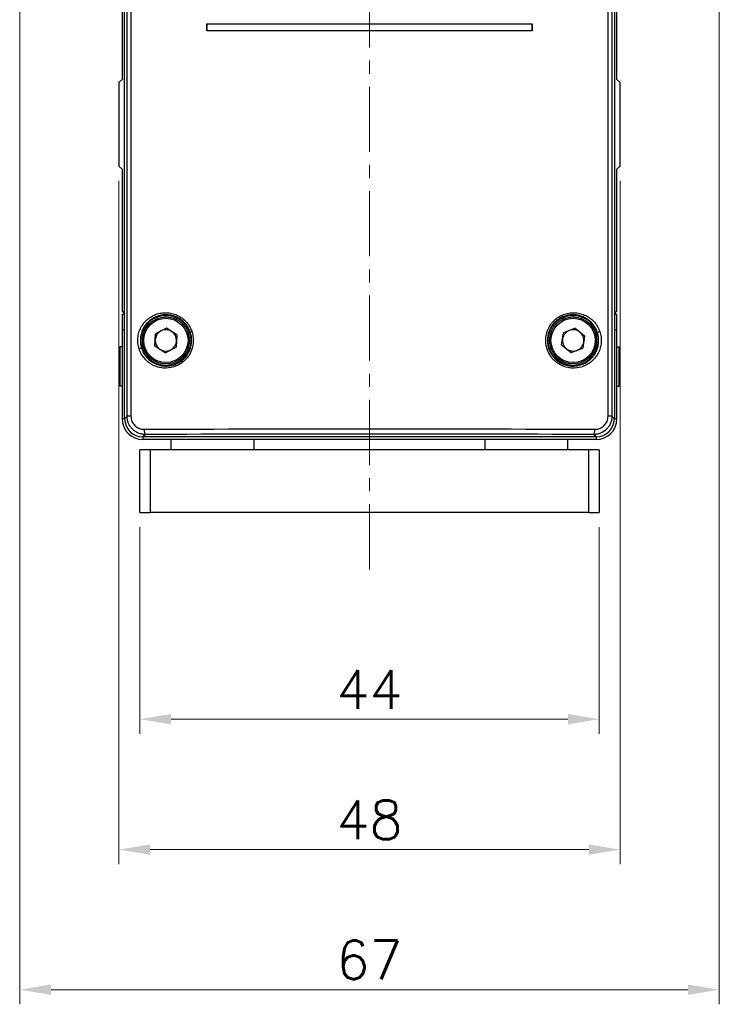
# Model space of a CAD drawing. Header units: inches. Extents: x 0 to 6721, y -3375 to 1330.
# Tile 47 of 196: x 4914 to 4981, y -3144 to -3049. Entities that reach past the tile are written whole.
import ezdxf

# ---------------------------------------------------------------- set-up
doc = ezdxf.new("R2010")
doc.units = ezdxf.units.IN
doc.header["$MEASUREMENT"] = 0
doc.linetypes.add('CENTER', pattern=[2, 1.25, -0.25, 0.25, -0.25])
for name, color, linetype, lineweight in [('AM_5', 3, 'Continuous', 15), ('AM_7', 4, 'CENTER', 15), ('可見 (ISO)', 7, 'Continuous', 25), ('窄部可見 (ISO)', 7, 'Continuous', 25)]:
    doc.layers.add(name, color=color, linetype=linetype, lineweight=lineweight)
doc.styles.add('尺寸標註', font='romans.shx', dxfattribs={"bigfont": 'CHINESET.SHX'})
doc.dimstyles.new('複本(3) CNS2-1$0', dxfattribs={"dimtxt": 3.7, "dimasz": 3, "dimexe": 1.4, "dimexo": 1.4, "dimgap": 1, "dimtad": 1, "dimtoh": 1, "dimdsep": 46, "dimtxsty": '尺寸標註', "dimcen": 0, "dimclrd": 2, "dimclre": 2, "dimclrt": 3, "dimadec": 0, "dimazin": 2, "dimtp": 0.1, "dimtm": 0.1, "dimtfac": 0.71, "dimtmove": 0, "dimatfit": 0, "dimfxl": 0, "dimlwd": 13, "dimlwe": 13, "dimarcsym": 0})

# ---------------------------------------------------------------- blocks, each defined once
blk = doc.blocks.new('*D460')
at = {"layer": 'AM_5', "color": 2, "lineweight": 13}
for p, q in [((4925.957, -3097.805), (4925.957, -3117.601)), ((4969.957, -3097.805), (4969.957, -3117.601)), ((4928.957, -3116.201), (4966.957, -3116.201))]:
    blk.add_line(p, q, dxfattribs=at)
at = {"layer": 'AM_5', "color": 2}
for points in [[(4928.957, -3115.701), (4928.957, -3116.701), (4925.957, -3116.201)], [(4966.957, -3115.701), (4966.957, -3116.701), (4969.957, -3116.201)]]:
    blk.add_solid(points, dxfattribs=at)
at = {"layer": 'Defpoints', "color": 0}
for p in [(4925.957, -3096.405), (4969.957, -3096.405), (4969.957, -3116.201)]:
    blk.add_point(p, dxfattribs=at)
at = {"layer": 'AM_5', "color": 3, "insert": (4947.957, -3113.351), "char_height": 3.7, "attachment_point": 5, "style": '尺寸標註'}
blk.add_mtext('44', dxfattribs=at)
blk = doc.blocks.new('*D461')
at = {"layer": 'AM_5', "color": 2, "lineweight": 13}
for p, q in [((4923.957, -3064.605), (4923.957, -3130.099)), ((4971.957, -3064.605), (4971.957, -3130.099)), ((4926.957, -3128.699), (4968.957, -3128.699))]:
    blk.add_line(p, q, dxfattribs=at)
at = {"layer": 'AM_5', "color": 2}
for points in [[(4926.957, -3128.199), (4926.957, -3129.199), (4923.957, -3128.699)], [(4968.957, -3128.199), (4968.957, -3129.199), (4971.957, -3128.699)]]:
    blk.add_solid(points, dxfattribs=at)
at = {"layer": 'Defpoints', "color": 0}
for p in [(4923.957, -3063.205), (4971.957, -3063.205), (4971.957, -3128.699)]:
    blk.add_point(p, dxfattribs=at)
at = {"layer": 'AM_5', "color": 3, "insert": (4947.957, -3125.849), "char_height": 3.7, "attachment_point": 5, "style": '尺寸標註'}
blk.add_mtext('48', dxfattribs=at)
blk = doc.blocks.new('*D459')
at = {"layer": 'AM_5', "color": 2, "lineweight": 13}
for p, q in [((4914.457, -3001.305), (4914.457, -3143.523)), ((4981.457, -3001.305), (4981.457, -3143.523)), ((4917.457, -3142.123), (4978.457, -3142.123))]:
    blk.add_line(p, q, dxfattribs=at)
at = {"layer": 'AM_5', "color": 2}
for points in [[(4917.457, -3141.623), (4917.457, -3142.623), (4914.457, -3142.123)], [(4978.457, -3141.623), (4978.457, -3142.623), (4981.457, -3142.123)]]:
    blk.add_solid(points, dxfattribs=at)
at = {"layer": 'Defpoints', "color": 0}
for p in [(4914.457, -2999.905), (4981.457, -2999.905), (4981.457, -3142.123)]:
    blk.add_point(p, dxfattribs=at)
at = {"layer": 'AM_5', "color": 3, "insert": (4947.957, -3139.273), "char_height": 3.7, "attachment_point": 5, "style": '尺寸標註'}
blk.add_mtext('67', dxfattribs=at)

msp = doc.modelspace()

# ---------------------------------------------------------------- linework, layer by layer
at = {"layer": 'AM_7', "ltscale": 5}
msp.add_line((4947.957, -2975.595), (4947.957, -3102.405), dxfattribs=at)
at = {"layer": '可見 (ISO)'}
for p, q in [((4924.507, -3087.406), (4924.507, -3005.456)), ((4971.407, -3005.456), (4971.407, -3087.406)), ((4924.257, -3013.528), (4924.257, -3054.905)), ((4971.657, -3054.905), (4971.657, -3013.528)), ((4932.373, -3049.554), (4932.376, -3049.558)), ((4932.373, -3050.251), (4932.373, -3049.554)), ((4932.373, -3050.251), (4932.376, -3050.248)), ((4932.376, -3049.558), (4932.376, -3050.248)), ((4963.542, -3049.554), (4963.538, -3049.558)), ((4963.538, -3050.248), (4963.538, -3049.558)), ((4963.542, -3050.251), (4963.538, -3050.248)), ((4963.542, -3049.554), (4963.542, -3050.251)), ((4924.257, -3054.905), (4923.957, -3055.205)), ((4971.957, -3055.205), (4971.657, -3054.905)), ((4923.957, -3055.205), (4923.957, -3063.205)), ((4971.957, -3063.205), (4971.957, -3055.205)), ((4923.957, -3063.205), (4924.257, -3063.505)), ((4924.257, -3063.505), (4924.257, -3077.105)), ((4971.657, -3063.505), (4971.957, -3063.205)), ((4971.657, -3077.105), (4971.657, -3063.505)), ((4924.257, -3077.105), (4924.507, -3077.355)), ((4924.257, -3077.405), (4924.257, -3078.905)), ((4924.257, -3077.405), (4924.507, -3077.405)), ((4924.437, -3077.285), (4924.437, -3077.405)), ((4927.483, -3077.655), (4927.483, -3077.655)), ((4968.431, -3077.655), (4968.431, -3077.655)), ((4971.407, -3077.355), (4971.657, -3077.105)), ((4971.407, -3077.405), (4971.657, -3077.405)), ((4971.478, -3077.285), (4971.478, -3077.405)), ((4971.657, -3078.905), (4971.657, -3077.405)), ((4924.257, -3078.905), (4924.257, -3087.405)), ((4927.408, -3080.448), (4927.463, -3079.268)), ((4928.512, -3078.726), (4927.463, -3079.268)), ((4929.506, -3079.363), (4928.512, -3078.726)), ((4929.506, -3079.363), (4929.451, -3080.543)), ((4966.356, -3080.332), (4966.537, -3079.165)), ((4967.638, -3078.739), (4966.537, -3079.165)), ((4967.638, -3078.739), (4968.558, -3079.479)), ((4968.558, -3079.479), (4968.377, -3080.646)), ((4971.657, -3087.405), (4971.657, -3078.905)), ((4924.057, -3080.505), (4924.057, -3084.305)), ((4924.257, -3080.505), (4924.057, -3080.505)), ((4928.402, -3081.085), (4927.408, -3080.448)), ((4928.402, -3081.085), (4929.451, -3080.543)), ((4966.356, -3080.332), (4967.276, -3081.072)), ((4971.657, -3080.505), (4971.857, -3080.505)), ((4971.857, -3084.305), (4971.857, -3080.505)), ((4967.276, -3081.072), (4968.377, -3080.646)), ((4924.257, -3084.305), (4924.057, -3084.305)), ((4971.657, -3084.305), (4971.857, -3084.305)), ((4930.448, -3088.405), (4930.448, -3088.405)), ((4965.466, -3088.405), (4965.466, -3088.405)), ((4969.657, -3089.155), (4926.257, -3089.155)), ((4969.657, -3089.405), (4926.257, -3089.405)), ((4928.957, -3090.405), (4928.957, -3089.405)), ((4936.907, -3090.405), (4936.907, -3089.405)), ((4959.007, -3089.405), (4959.007, -3090.405)), ((4966.957, -3090.405), (4966.957, -3089.405)), ((4925.957, -3096.405), (4925.957, -3090.405)), ((4926.957, -3090.405), (4925.957, -3090.405)), ((4968.957, -3090.405), (4926.957, -3090.405)), ((4969.957, -3090.405), (4968.957, -3090.405)), ((4969.957, -3090.405), (4969.957, -3096.405)), ((4925.957, -3096.405), (4926.957, -3096.405)), ((4968.957, -3096.405), (4926.957, -3096.405)), ((4968.957, -3096.405), (4969.957, -3096.405))]:
    msp.add_line(p, q, dxfattribs=at)
for centre, radius in [((4928.457, -3079.905), 2.4), ((4928.457, -3079.905), 2.25), ((4967.457, -3079.905), 2.4), ((4967.457, -3079.905), 2.25)]:
    msp.add_circle(centre, radius, dxfattribs=at)
for centre, radius, start, end in [((4928.957, -3074.405), 3.25, 277.5485, 277.54904), ((4966.957, -3074.406), 3.25, 262.45067, 262.45149), ((4928.457, -3079.905), 1.023, 117.33009, 177.33009), ((4928.457, -3079.905), 1.023, 57.33009, 117.33009), ((4928.457, -3079.905), 1.023, 357.33009, 57.33009), ((4967.457, -3079.905), 1.023, 111.17462, 171.17462), ((4967.457, -3079.905), 1.023, 51.17462, 111.17462), ((4967.457, -3079.905), 1.023, 351.17462, 51.17462), ((4928.457, -3079.905), 1.023, 177.33009, 237.33009), ((4928.457, -3079.905), 1.023, 297.33009, 357.33009), ((4967.457, -3079.905), 1.023, 171.17462, 231.17462), ((4967.457, -3079.905), 1.023, 291.17462, 351.17462), ((4928.457, -3079.905), 1.023, 237.33009, 297.33009), ((4967.457, -3079.905), 1.023, 231.17462, 291.17462), ((4926.257, -3087.405), 2, 180, 270), ((4969.657, -3087.405), 2, 270, 0), ((4969.657, -3087.405), 1, 309.06203, 309.0631)]:
    msp.add_arc(centre, radius, start, end, dxfattribs=at)
for centre, major_axis, ratio, start_param, end_param in [((4947.957, -3047.981), (91.486, 0), 0.017452, 4.541207, 4.883571), ((4947.957, -3051.824), (-91.486, 0), 0.017452, 4.541207, 4.883571), ((4947.957, -3047.98), (-91.7, 0), 0.017455, 1.400057, 1.741536), ((4947.957, -3051.825), (91.7, 0), 0.017455, 1.400057, 1.741536), ((4926.257, -3087.405), (1.238, 1.238), 0.999695, 2.356347, 3.926839), ((4969.657, -3087.405), (-1.238, 1.238), 0.999695, 2.356347, 3.926839)]:
    msp.add_ellipse(centre, major_axis=major_axis, ratio=ratio, start_param=start_param, end_param=end_param, dxfattribs=at)
at = {"layer": '窄部可見 (ISO)'}
for p, q in [((4924.736, -3087.177), (4924.736, -3005.685)), ((4925.111, -3005.684), (4925.111, -3087.177)), ((4970.803, -3087.177), (4970.803, -3005.684)), ((4971.178, -3005.685), (4971.178, -3087.177)), ((4924.437, -3077.285), (4924.437, -3077.405)), ((4971.477, -3077.405), (4971.477, -3077.285)), ((4924.507, -3078.905), (4924.257, -3078.905)), ((4971.657, -3078.905), (4971.407, -3078.905)), ((4924.507, -3087.406), (4924.736, -3087.177)), ((4925.111, -3087.177), (4924.736, -3087.177)), ((4971.178, -3087.177), (4970.803, -3087.177)), ((4971.178, -3087.177), (4971.407, -3087.406)), ((4924.507, -3087.405), (4924.257, -3087.405)), ((4924.751, -3087.405), (4924.751, -3087.405)), ((4971.163, -3087.405), (4971.163, -3087.405)), ((4971.407, -3087.405), (4971.657, -3087.405)), ((4926.257, -3088.906), (4926.257, -3088.906)), ((4926.491, -3088.921), (4926.257, -3089.155)), ((4969.657, -3089.155), (4969.423, -3088.921)), ((4969.657, -3088.906), (4969.657, -3088.906)), ((4926.257, -3089.155), (4926.257, -3089.405)), ((4969.657, -3089.155), (4969.657, -3089.405)), ((4926.957, -3090.405), (4926.957, -3096.405)), ((4968.957, -3096.405), (4968.957, -3090.405))]:
    msp.add_line(p, q, dxfattribs=at)
for centre in [(4928.457, -3079.905), (4967.457, -3079.905)]:
    msp.add_circle(centre, 2.125, dxfattribs=at)
for centre, major_axis, ratio, start_param, end_param in [((4930.998, -3079.102), (-0.191, -0.06), 0.057082, 4.89038, 6.265704), ((4926.713, -3080.101), (4.195, 0.468), 0.759771, 6.198121, 6.43307), ((4969.964, -3079.061), (-0.19, -0.064), 0.078689, 0.017508, 1.80138), ((4925.936, -3080.709), (0.191, 0.06), 0.074932, 0.017503, 1.802772), ((4964.93, -3080.75), (0.19, 0.064), 0.060036, 4.88957, 6.2657), ((4926.491, -3088.421), (0.002, -0.5), 0.235884, 4.71139, 6.265225), ((4969.423, -3088.421), (-0.002, -0.5), 0.235884, 0.01796, 1.571796)]:
    msp.add_ellipse(centre, major_axis=major_axis, ratio=ratio, start_param=start_param, end_param=end_param, dxfattribs=at)
for points, knots in [([(4925.888, -3080.709), (4925.835, -3080.541), (4925.799, -3080.37), (4925.779, -3080.195), (4925.76, -3080.019), (4925.759, -3079.841), (4925.774, -3079.667), (4925.79, -3079.491), (4925.823, -3079.32), (4925.873, -3079.151), (4925.923, -3078.983), (4925.99, -3078.818), (4926.072, -3078.665), (4926.235, -3078.357), (4926.461, -3078.08), (4926.727, -3077.861), (4926.86, -3077.751), (4927.005, -3077.653), (4927.157, -3077.57), (4927.309, -3077.488), (4927.467, -3077.422), (4927.631, -3077.37), (4927.795, -3077.319), (4927.967, -3077.284), (4928.137, -3077.265), (4928.308, -3077.247), (4928.479, -3077.245), (4928.651, -3077.259), (4928.824, -3077.274), (4928.995, -3077.306), (4929.16, -3077.353), (4929.325, -3077.401), (4929.486, -3077.464), (4929.642, -3077.544), (4929.797, -3077.624), (4929.942, -3077.717), (4930.078, -3077.825), (4930.214, -3077.932), (4930.341, -3078.055), (4930.454, -3078.188), (4930.568, -3078.322), (4930.667, -3078.465), (4930.752, -3078.617), (4930.773, -3078.656), (4930.793, -3078.695), (4930.813, -3078.734), (4930.842, -3078.793), (4930.869, -3078.854), (4930.893, -3078.915), (4930.918, -3078.977), (4930.941, -3079.039), (4930.961, -3079.102)], [0.016473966, 0.016473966, 0.016473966, 0.016473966, 0.017002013, 0.017002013, 0.017002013, 0.017530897, 0.017530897, 0.017530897, 0.018062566, 0.018062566, 0.018062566, 0.018594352, 0.018594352, 0.018594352, 0.019658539, 0.019658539, 0.019658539, 0.020190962, 0.020190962, 0.020190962, 0.020723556, 0.020723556, 0.020723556, 0.021256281, 0.021256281, 0.021256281, 0.02178904, 0.02178904, 0.02178904, 0.022321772, 0.022321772, 0.022321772, 0.022854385, 0.022854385, 0.022854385, 0.023386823, 0.023386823, 0.023386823, 0.023919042, 0.023919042, 0.023919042, 0.024451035, 0.024451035, 0.024451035, 0.024583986, 0.024583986, 0.024583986, 0.024783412, 0.024783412, 0.024783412, 0.024982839, 0.024982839, 0.024982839, 0.024982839]), ([(4930.807, -3079.162), (4930.763, -3079.022), (4930.705, -3078.884), (4930.636, -3078.755), (4930.568, -3078.625), (4930.488, -3078.504), (4930.398, -3078.389), (4930.379, -3078.365), (4930.36, -3078.341), (4930.34, -3078.317), (4930.265, -3078.229), (4930.184, -3078.146), (4930.099, -3078.07), (4930.064, -3078.039), (4930.029, -3078.01), (4929.993, -3077.981), (4929.916, -3077.92), (4929.835, -3077.864), (4929.751, -3077.812), (4929.699, -3077.78), (4929.645, -3077.75), (4929.59, -3077.721), (4929.515, -3077.683), (4929.44, -3077.649), (4929.363, -3077.619), (4929.291, -3077.591), (4929.219, -3077.566), (4929.145, -3077.545), (4929.081, -3077.527), (4929.016, -3077.511), (4928.951, -3077.498), (4928.861, -3077.48), (4928.768, -3077.466), (4928.676, -3077.459), (4928.625, -3077.454), (4928.574, -3077.451), (4928.523, -3077.45), (4928.415, -3077.448), (4928.308, -3077.452), (4928.201, -3077.464), (4928.166, -3077.468), (4928.131, -3077.472), (4928.096, -3077.478), (4927.974, -3077.497), (4927.852, -3077.525), (4927.734, -3077.562), (4927.716, -3077.567), (4927.697, -3077.574), (4927.678, -3077.58), (4927.547, -3077.625), (4927.42, -3077.68), (4927.297, -3077.747), (4927.293, -3077.749), (4927.29, -3077.751), (4927.286, -3077.753), (4927.16, -3077.822), (4927.039, -3077.903), (4926.927, -3077.993), (4926.918, -3078.001), (4926.909, -3078.008), (4926.9, -3078.015), (4926.798, -3078.099), (4926.703, -3078.192), (4926.615, -3078.294), (4926.52, -3078.404), (4926.433, -3078.523), (4926.359, -3078.647), (4926.337, -3078.684), (4926.316, -3078.721), (4926.296, -3078.758), (4926.248, -3078.849), (4926.206, -3078.944), (4926.169, -3079.042), (4926.148, -3079.097), (4926.13, -3079.152), (4926.113, -3079.208), (4926.067, -3079.364), (4926.037, -3079.523), (4926.022, -3079.685), (4926.015, -3079.758), (4926.012, -3079.832), (4926.012, -3079.905)], [0.008360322, 0.008360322, 0.008360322, 0.008360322, 0.008803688, 0.008803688, 0.008803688, 0.009247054, 0.009247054, 0.009247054, 0.009340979, 0.009340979, 0.009340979, 0.009690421, 0.009690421, 0.009690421, 0.009831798, 0.009831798, 0.009831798, 0.010133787, 0.010133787, 0.010133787, 0.010322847, 0.010322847, 0.010322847, 0.010577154, 0.010577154, 0.010577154, 0.010814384, 0.010814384, 0.010814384, 0.01102052, 0.01102052, 0.01102052, 0.011306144, 0.011306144, 0.011306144, 0.011463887, 0.011463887, 0.011463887, 0.011797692, 0.011797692, 0.011797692, 0.011907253, 0.011907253, 0.011907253, 0.012289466, 0.012289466, 0.012289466, 0.012350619, 0.012350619, 0.012350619, 0.012781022, 0.012781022, 0.012781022, 0.012793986, 0.012793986, 0.012793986, 0.013237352, 0.013237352, 0.013237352, 0.013272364, 0.013272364, 0.013272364, 0.013680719, 0.013680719, 0.013680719, 0.014124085, 0.014124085, 0.014124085, 0.014253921, 0.014253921, 0.014253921, 0.014567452, 0.014567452, 0.014567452, 0.014743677, 0.014743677, 0.014743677, 0.015233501, 0.015233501, 0.015233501, 0.015454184, 0.015454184, 0.015454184, 0.015454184]), ([(4964.967, -3080.75), (4964.911, -3080.583), (4964.872, -3080.412), (4964.85, -3080.237), (4964.828, -3080.063), (4964.823, -3079.884), (4964.836, -3079.71), (4964.849, -3079.534), (4964.879, -3079.362), (4964.926, -3079.193), (4964.974, -3079.023), (4965.039, -3078.857), (4965.118, -3078.702), (4965.276, -3078.39), (4965.499, -3078.109), (4965.763, -3077.885), (4965.895, -3077.772), (4966.04, -3077.672), (4966.191, -3077.587), (4966.343, -3077.503), (4966.501, -3077.434), (4966.665, -3077.38), (4966.83, -3077.327), (4967.001, -3077.289), (4967.171, -3077.269), (4967.342, -3077.248), (4967.514, -3077.244), (4967.686, -3077.257), (4967.858, -3077.27), (4968.029, -3077.299), (4968.194, -3077.345), (4968.36, -3077.39), (4968.521, -3077.451), (4968.676, -3077.528), (4968.832, -3077.606), (4968.978, -3077.697), (4969.114, -3077.802), (4969.251, -3077.907), (4969.379, -3078.027), (4969.494, -3078.158), (4969.608, -3078.289), (4969.709, -3078.43), (4969.796, -3078.581), (4969.883, -3078.732), (4969.956, -3078.894), (4970.013, -3079.061)], [0.016444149, 0.016444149, 0.016444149, 0.016444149, 0.016972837, 0.016972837, 0.016972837, 0.017501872, 0.017501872, 0.017501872, 0.018033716, 0.018033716, 0.018033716, 0.018565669, 0.018565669, 0.018565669, 0.019630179, 0.019630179, 0.019630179, 0.020162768, 0.020162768, 0.020162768, 0.020695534, 0.020695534, 0.020695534, 0.021228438, 0.021228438, 0.021228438, 0.021761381, 0.021761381, 0.021761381, 0.022294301, 0.022294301, 0.022294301, 0.022827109, 0.022827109, 0.022827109, 0.023359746, 0.023359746, 0.023359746, 0.023892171, 0.023892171, 0.023892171, 0.02442436, 0.02442436, 0.02442436, 0.024956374, 0.024956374, 0.024956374, 0.024956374]), ([(4969.775, -3079.125), (4969.728, -3078.986), (4969.669, -3078.851), (4969.529, -3078.596), (4969.449, -3078.477), (4969.268, -3078.252), (4969.167, -3078.147), (4968.95, -3077.959), (4968.835, -3077.875), (4968.591, -3077.728), (4968.46, -3077.664), (4968.194, -3077.562), (4968.058, -3077.523), (4967.779, -3077.468), (4967.635, -3077.453), (4967.351, -3077.447), (4967.21, -3077.457), (4966.928, -3077.501), (4966.787, -3077.536), (4966.517, -3077.628), (4966.386, -3077.686), (4966.134, -3077.825), (4966.013, -3077.907), (4965.789, -3078.088), (4965.686, -3078.188), (4965.495, -3078.409), (4965.409, -3078.528), (4965.262, -3078.777), (4965.199, -3078.908), (4965.044, -3079.322), (4964.992, -3079.61), (4964.992, -3079.905)], [0.008386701, 0.008386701, 0.008386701, 0.008386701, 0.008827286, 0.008827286, 0.00926787, 0.00926787, 0.009708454, 0.009708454, 0.010149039, 0.010149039, 0.010589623, 0.010589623, 0.011030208, 0.011030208, 0.011470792, 0.011470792, 0.011911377, 0.011911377, 0.012351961, 0.012351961, 0.012792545, 0.012792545, 0.01323313, 0.01323313, 0.013673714, 0.013673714, 0.014114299, 0.014114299, 0.014554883, 0.014554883, 0.015436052, 0.015436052, 0.015436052, 0.015436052]), ([(4930.961, -3079.102), (4931.014, -3079.27), (4931.051, -3079.445), (4931.089, -3079.794), (4931.091, -3079.97), (4931.042, -3080.498), (4930.94, -3080.84), (4930.692, -3081.306), (4930.595, -3081.452), (4930.374, -3081.721), (4930.249, -3081.847), (4929.98, -3082.067), (4929.836, -3082.163), (4929.53, -3082.327), (4929.369, -3082.394), (4928.876, -3082.545), (4928.525, -3082.581), (4928.013, -3082.535), (4927.842, -3082.503), (4927.511, -3082.406), (4927.352, -3082.342), (4927.047, -3082.184), (4926.899, -3082.089), (4926.629, -3081.873), (4926.506, -3081.753), (4926.28, -3081.488), (4926.18, -3081.342), (4926.011, -3081.038), (4925.942, -3080.878), (4925.888, -3080.709)], [0.007958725, 0.007958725, 0.007958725, 0.007958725, 0.008490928, 0.008490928, 0.00902313, 0.00902313, 0.010087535, 0.010087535, 0.010619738, 0.010619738, 0.01115194, 0.01115194, 0.011684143, 0.011684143, 0.012216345, 0.012216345, 0.013280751, 0.013280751, 0.013812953, 0.013812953, 0.014345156, 0.014345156, 0.014877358, 0.014877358, 0.015409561, 0.015409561, 0.015941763, 0.015941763, 0.016473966, 0.016473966, 0.016473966, 0.016473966]), ([(4970.013, -3079.061), (4970.069, -3079.228), (4970.108, -3079.402), (4970.152, -3079.751), (4970.156, -3079.926), (4970.13, -3080.279), (4970.099, -3080.454), (4970.005, -3080.791), (4969.94, -3080.955), (4969.78, -3081.268), (4969.686, -3081.415), (4969.471, -3081.687), (4969.348, -3081.814), (4969.085, -3082.038), (4968.943, -3082.137), (4968.641, -3082.306), (4968.482, -3082.376), (4967.994, -3082.535), (4967.644, -3082.579), (4967.132, -3082.543), (4966.96, -3082.514), (4966.626, -3082.423), (4966.465, -3082.362), (4966.155, -3082.21), (4966.005, -3082.117), (4965.73, -3081.905), (4965.604, -3081.787), (4965.373, -3081.524), (4965.27, -3081.38), (4965.096, -3081.078), (4965.023, -3080.918), (4964.967, -3080.75)], [0.007925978, 0.007925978, 0.007925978, 0.007925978, 0.008458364, 0.008458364, 0.008990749, 0.008990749, 0.009523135, 0.009523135, 0.010055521, 0.010055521, 0.010587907, 0.010587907, 0.011120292, 0.011120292, 0.011652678, 0.011652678, 0.012185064, 0.012185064, 0.013249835, 0.013249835, 0.013782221, 0.013782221, 0.014314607, 0.014314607, 0.014846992, 0.014846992, 0.015379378, 0.015379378, 0.015911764, 0.015911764, 0.016444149, 0.016444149, 0.016444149, 0.016444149]), ([(4969.902, -3079.905), (4969.902, -3079.774), (4969.892, -3079.642), (4969.849, -3079.381), (4969.817, -3079.251), (4969.775, -3079.125)], [0.00758993, 0.00758993, 0.00758993, 0.00758993, 0.0079883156, 0.0079883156, 0.0083867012, 0.0083867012, 0.0083867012, 0.0083867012]), ([(4926.012, -3079.905), (4926.012, -3079.995), (4926.017, -3080.084), (4926.027, -3080.173), (4926.031, -3080.209), (4926.035, -3080.246), (4926.041, -3080.282), (4926.06, -3080.406), (4926.089, -3080.528), (4926.127, -3080.648)], [0.0154541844, 0.0154541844, 0.0154541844, 0.0154541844, 0.0157206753, 0.0157206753, 0.0157206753, 0.0158307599, 0.0158307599, 0.0158307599, 0.0162073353, 0.0162073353, 0.0162073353, 0.0162073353]), ([(4926.127, -3080.648), (4926.217, -3080.93), (4926.354, -3081.189), (4926.714, -3081.65), (4926.93, -3081.842), (4927.423, -3082.147), (4927.69, -3082.253), (4928.113, -3082.34), (4928.255, -3082.356), (4928.54, -3082.364), (4928.684, -3082.356), (4928.969, -3082.314), (4929.109, -3082.28), (4929.381, -3082.189), (4929.515, -3082.131), (4929.769, -3081.993), (4929.889, -3081.913), (4930.115, -3081.732), (4930.222, -3081.629), (4930.414, -3081.409), (4930.499, -3081.292), (4930.649, -3081.041), (4930.714, -3080.906), (4930.817, -3080.632), (4930.856, -3080.491), (4930.909, -3080.201), (4930.922, -3080.052), (4930.922, -3079.905)], [0.000506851, 0.000506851, 0.000506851, 0.000506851, 0.001393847, 0.001393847, 0.002280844, 0.002280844, 0.003167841, 0.003167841, 0.003611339, 0.003611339, 0.004054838, 0.004054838, 0.004498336, 0.004498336, 0.004941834, 0.004941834, 0.005385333, 0.005385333, 0.005828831, 0.005828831, 0.006272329, 0.006272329, 0.006715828, 0.006715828, 0.007159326, 0.007159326, 0.007602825, 0.007602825, 0.007602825, 0.007602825]), ([(4964.992, -3079.905), (4964.992, -3080.038), (4965.003, -3080.171), (4965.045, -3080.433), (4965.077, -3080.561), (4965.119, -3080.687)], [0.0154360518, 0.0154360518, 0.0154360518, 0.0154360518, 0.0158325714, 0.0158325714, 0.0162290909, 0.0162290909, 0.0162290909, 0.0162290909]), ([(4965.119, -3080.687), (4965.213, -3080.966), (4965.354, -3081.222), (4965.721, -3081.676), (4965.94, -3081.866), (4966.437, -3082.162), (4966.706, -3082.264), (4967.128, -3082.345), (4967.27, -3082.359), (4967.553, -3082.363), (4967.697, -3082.353), (4967.979, -3082.307), (4968.117, -3082.272), (4968.385, -3082.179), (4968.517, -3082.121), (4968.767, -3081.981), (4968.885, -3081.901), (4969.107, -3081.72), (4969.212, -3081.619), (4969.401, -3081.4), (4969.485, -3081.283), (4969.632, -3081.034), (4969.696, -3080.9), (4969.798, -3080.628), (4969.837, -3080.487), (4969.889, -3080.199), (4969.902, -3080.051), (4969.902, -3079.905)], [0.0005398, 0.0005398, 0.0005398, 0.0005398, 0.001421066, 0.001421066, 0.002302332, 0.002302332, 0.003183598, 0.003183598, 0.003624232, 0.003624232, 0.004064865, 0.004064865, 0.004505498, 0.004505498, 0.004946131, 0.004946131, 0.005386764, 0.005386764, 0.005827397, 0.005827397, 0.006268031, 0.006268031, 0.006708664, 0.006708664, 0.007149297, 0.007149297, 0.00758993, 0.00758993, 0.00758993, 0.00758993]), ([(4926.491, -3088.921), (4926.377, -3088.921), (4926.264, -3088.91), (4926.041, -3088.867), (4925.931, -3088.835), (4925.719, -3088.749), (4925.619, -3088.696), (4925.428, -3088.571), (4925.338, -3088.498), (4925.175, -3088.338), (4925.102, -3088.25), (4924.973, -3088.06), (4924.917, -3087.958), (4924.784, -3087.641), (4924.736, -3087.41), (4924.736, -3087.177)], [0, 0, 0, 0, 0.000344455, 0.000344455, 0.00068891, 0.00068891, 0.001033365, 0.001033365, 0.00137782, 0.00137782, 0.001722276, 0.001722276, 0.002066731, 0.002066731, 0.002755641, 0.002755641, 0.002755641, 0.002755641]), ([(4925.111, -3087.177), (4925.111, -3087.345), (4925.146, -3087.511), (4925.211, -3087.662), (4925.243, -3087.738), (4925.284, -3087.812), (4925.33, -3087.879), (4925.377, -3087.947), (4925.43, -3088.01), (4925.489, -3088.066), (4925.548, -3088.123), (4925.613, -3088.175), (4925.681, -3088.219), (4925.75, -3088.263), (4925.822, -3088.3), (4925.897, -3088.331), (4926.049, -3088.391), (4926.21, -3088.422), (4926.374, -3088.421)], [0, 0, 0, 0, 0.000501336, 0.000501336, 0.000501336, 0.000752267, 0.000752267, 0.000752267, 0.001003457, 0.001003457, 0.001003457, 0.001254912, 0.001254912, 0.001254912, 0.001506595, 0.001506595, 0.001506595, 0.002010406, 0.002010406, 0.002010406, 0.002010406]), ([(4971.178, -3087.177), (4971.178, -3087.293), (4971.166, -3087.408), (4971.144, -3087.52), (4971.121, -3087.633), (4971.087, -3087.745), (4971.042, -3087.851), (4970.998, -3087.957), (4970.943, -3088.058), (4970.879, -3088.153), (4970.814, -3088.248), (4970.74, -3088.337), (4970.659, -3088.417), (4970.496, -3088.577), (4970.301, -3088.706), (4970.091, -3088.791), (4969.986, -3088.834), (4969.875, -3088.867), (4969.763, -3088.888), (4969.651, -3088.91), (4969.538, -3088.921), (4969.423, -3088.921)], [0, 0, 0, 0, 0.00034461, 0.00034461, 0.00034461, 0.000689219, 0.000689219, 0.000689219, 0.001033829, 0.001033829, 0.001033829, 0.001378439, 0.001378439, 0.001378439, 0.002067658, 0.002067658, 0.002067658, 0.002412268, 0.002412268, 0.002412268, 0.002756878, 0.002756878, 0.002756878, 0.002756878]), ([(4969.541, -3088.421), (4969.704, -3088.422), (4969.866, -3088.391), (4970.017, -3088.331), (4970.167, -3088.271), (4970.307, -3088.181), (4970.425, -3088.067), (4970.484, -3088.01), (4970.538, -3087.946), (4970.585, -3087.877), (4970.632, -3087.81), (4970.671, -3087.738), (4970.703, -3087.662), (4970.736, -3087.586), (4970.761, -3087.506), (4970.778, -3087.425), (4970.794, -3087.343), (4970.803, -3087.261), (4970.803, -3087.177)], [0, 0, 0, 0, 0.00050031, 0.00050031, 0.00050031, 0.00100062, 0.00100062, 0.00100062, 0.0012524, 0.0012524, 0.0012524, 0.00150093, 0.00150093, 0.00150093, 0.001751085, 0.001751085, 0.001751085, 0.00200124, 0.00200124, 0.00200124, 0.00200124]), ([(4926.374, -3088.421), (4933.432, -3088.391), (4940.694, -3088.376), (4947.957, -3088.376), (4955.22, -3088.376), (4962.483, -3088.391), (4969.541, -3088.421)], [2.9034621, 2.9034621, 2.9034621, 2.9034621, 3.1415927, 3.1415927, 3.1415927, 3.3797232, 3.3797232, 3.3797232, 3.3797232]), ([(4969.423, -3088.921), (4962.403, -3088.891), (4955.18, -3088.876), (4940.734, -3088.876), (4933.511, -3088.891), (4926.491, -3088.921)], [2.9034621, 2.9034621, 2.9034621, 2.9034621, 3.1415927, 3.1415927, 3.3797232, 3.3797232, 3.3797232, 3.3797232])]:
    msp.add_open_spline(points, degree=3, knots=knots, dxfattribs=at)

# ---------------------------------------------------------------- dimensions: what is measured, and where the dimension line sits
at = {"layer": 'AM_5'}
for base, p1, p2, picture, middle in [((4981.457, -3142.123), (4914.457, -2999.905), (4981.457, -2999.905), '*D459', (4947.957, -3139.273)), ((4971.957, -3128.699), (4923.957, -3063.205), (4971.957, -3063.205), '*D461', (4947.957, -3125.849)), ((4969.957, -3116.201), (4925.957, -3096.405), (4969.957, -3096.405), '*D460', (4947.957, -3113.351))]:
    dim = msp.add_linear_dim(base=base, p1=p1, p2=p2, dimstyle='複本(3) CNS2-1$0', dxfattribs=at)
    dim.commit()
    dim.dimension.update_dxf_attribs({"geometry": picture, "text_midpoint": middle})

doc.saveas('drawing.dxf')
